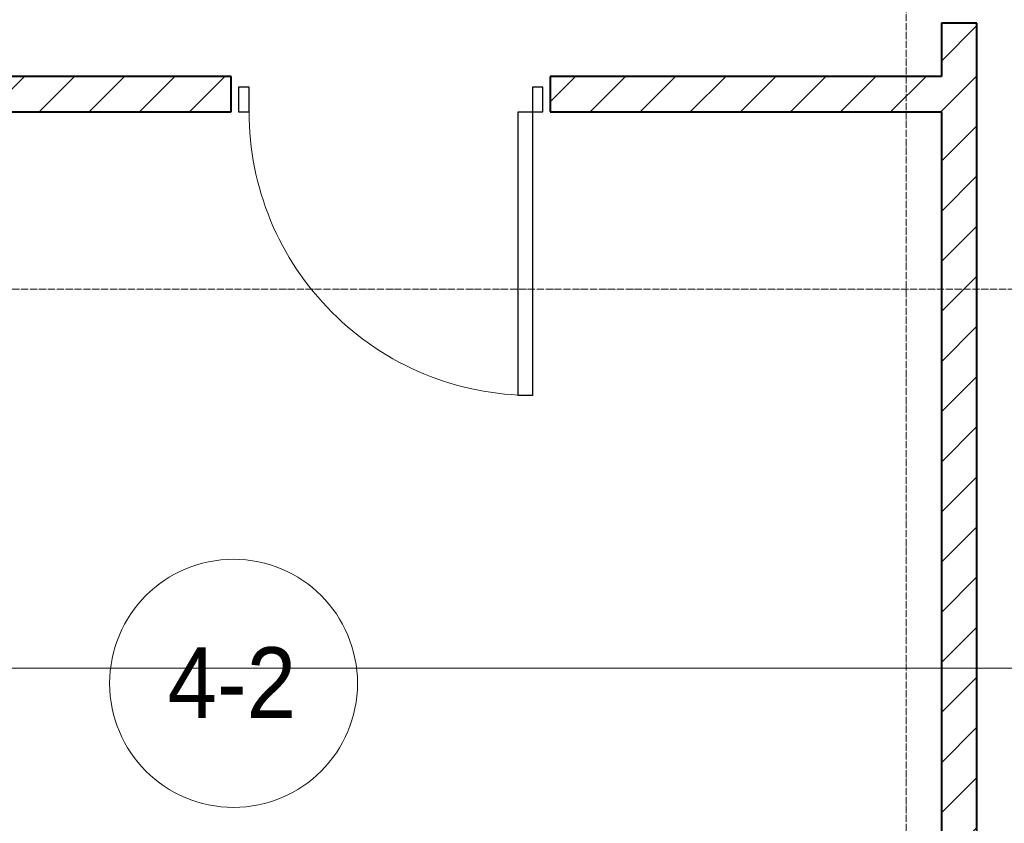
# Model space of a CAD drawing. Header units: millimetres. Extents: x 5617 to 137814, y 7718 to 189336.
# Tile 6 of 97: x 33953 to 36733, y 17293 to 19560. Entities that reach past the tile are written whole.
import ezdxf

# ---------------------------------------------------------------- set-up
doc = ezdxf.new("R2010")
doc.units = ezdxf.units.MM
doc.linetypes.add('ADSK_Линия сетки', pattern=[25, 20, -2.5, 0, -2.5])
doc.linetypes.add('Линия сетки', pattern=[25, 20, -2.5, 0, -2.5])
for name, color, linetype, lineweight in [('Двери', 7, 'Continuous', 18), ('Марки помещений', 7, 'Continuous', 20), ('Оси', 7, 'Continuous', 9), ('Стены разрез', 7, 'Continuous', 40), ('Форма', 7, 'Continuous', 18)]:
    doc.layers.add(name, color=color, linetype=linetype, lineweight=lineweight)
doc.styles.add('Arial_3', font='arial.ttf', dxfattribs={"width": 0.9, "height": 200})
pattern_1 = [(45, (0, 0), (-70.71068, 70.71068), [])]

# ---------------------------------------------------------------- blocks, each defined once
blk = doc.blocks.new('A_DOR_Door - Вн_3_Одинарная_900x2100-2975902-МКСС_К4_L12_41_700_')
at = {"layer": 'Двери', "color": 253, "lineweight": 30, "true_color": 0xaaaaaa}
for p, q in [((-400, 50), (-400, 850)), ((-400, 850), (-360, 850)), ((-400, 50), (-400, 850)), ((-360, 850), (-360, 50)), ((-430, 50), (-430, -20)), ((-400, 50), (-430, 50)), ((-360, 50), (-400, 50)), ((-400, -20), (-400, 50)), ((430, 50), (400, 50)), ((400, 50), (400, -20)), ((430, -20), (430, 50)), ((-430, -20), (-400, -20)), ((400, -20), (430, -20))]:
    blk.add_line(p, q, dxfattribs=at)
at = {"layer": 'Двери', "color": 254, "lineweight": 9, "true_color": 0xd4d4d4}
blk.add_arc((-400, 50), 800, 360, 90, dxfattribs=at)
blk = doc.blocks.new('135_SLK_K4_AR_rvt-1-МКСС_К4_L12_41_700_')
at = {"layer": 'Стены разрез', "lineweight": 9, "true_color": 0xaaaaaa}
h = blk.add_hatch(dxfattribs=at)
h.set_pattern_fill('FP_3', color=253, style=0, pattern_type=2)
h.set_pattern_definition(pattern_1)
h.paths.add_polyline_path([(100850, 16000), (100950, 16000), (100950, 19550), (100850, 19550), (100850, 16975.6)])
h.paths.add_polyline_path([(100850, 20450), (100950, 20450), (100950, 20600), (100850, 20600), (100850, 20563.8)])
h = blk.add_hatch(dxfattribs=at)
h.set_pattern_fill('FP_3', color=253, style=0, pattern_type=2)
h.set_pattern_definition(pattern_1)
h.paths.add_polyline_path([(100849.4, 19300), (100850, 19300), (100849.4, 19400), (99745, 19400), (99745, 19300)])
h.paths.add_polyline_path([(98845, 19300), (98845, 19400), (97600, 19400), (97600, 19300), (98052.3, 19300)])
at = {"layer": 'Стены разрез', "color": 253, "true_color": 0xaaaaaa}
for p, q in [((100950, 19550), (100850, 19550)), ((100850, 19550), (100850, 19400)), ((100950, 16000), (100950, 19550)), ((98845, 19400), (97650.4, 19400)), ((98845, 19300), (98845, 19400)), ((100850, 19400), (99745, 19400)), ((99745, 19400), (99745, 19300)), ((97700, 19300), (98845, 19300)), ((99745, 19300), (100850, 19300)), ((100850, 19300), (100850, 16000))]:
    blk.add_line(p, q, dxfattribs=at)
at = {"layer": 'Двери', "color": 253, "lineweight": 18, "true_color": 0xaaaaaa, "rotation": 180}
blk.add_blockref('A_DOR_Door - Вн_3_Одинарная_900x2100-2975902-МКСС_К4_L12_41_700_', (99295, 19350), dxfattribs=at)
blk = doc.blocks.new('135_SLK_K4_AR_FCD_rvt-1-МКСС_К4_L12_41_700_')
at = {"layer": 'Форма', "color": 253, "lineweight": 9, "true_color": 0xaaaaaa}
blk.add_line((136800, 17730), (95902.2, 17730), dxfattribs=at)
blk = doc.blocks.new('050_Марка_Помещение - Номер-620969-МКСС_К4_L12_41_700_')
at = {"layer": 'Марки помещений'}
blk.add_circle((0, 0), 3.5, dxfattribs=at)

msp = doc.modelspace()

# ---------------------------------------------------------------- linework, layer by layer
at = {"layer": 'Оси', "linetype": 'Линия сетки'}
msp.add_line((36455.4, 12025.7), (36455.4, 33080), dxfattribs=at)
at = {"layer": 'Оси', "linetype": 'ADSK_Линия сетки'}
msp.add_line((72455.4, 18800), (25603.7, 18800), dxfattribs=at)

# ---------------------------------------------------------------- block references
at = {"lineweight": 5}
for name in ['135_SLK_K4_AR_FCD_rvt-1-МКСС_К4_L12_41_700_', '135_SLK_K4_AR_rvt-1-МКСС_К4_L12_41_700_']:
    msp.add_blockref(name, (-64294.6, 0), dxfattribs=at)
at = {"layer": 'Марки помещений', "xscale": 99.99999999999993, "yscale": 99.99999999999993, "zscale": 99.99999999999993}
msp.add_blockref('050_Марка_Помещение - Номер-620969-МКСС_К4_L12_41_700_', (34556.7, 17687.6), dxfattribs=at)

# ---------------------------------------------------------------- texts
at = {"layer": 'Марки помещений', "lineweight": 9, "insert": (34370.1, 17789.4), "char_height": 200, "width": 447.342, "attachment_point": 1, "style": 'Arial_3'}
msp.add_mtext('4-2', dxfattribs=at)

doc.saveas('drawing.dxf')
